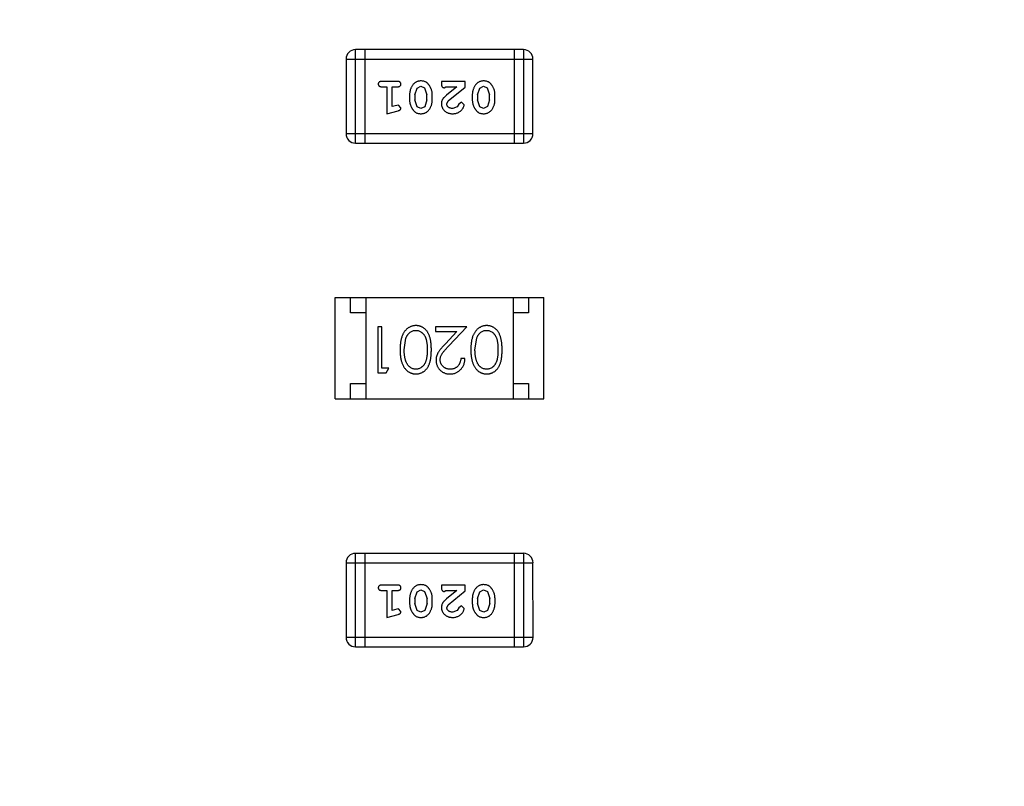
# Model space of a CAD drawing. Header units: millimetres. Extents: x -49 to 165, y -182 to -55.
# Tile 65 of 93: x 125.13 to 128.34, y -129.26 to -126.76. Entities that reach past the tile are written whole.
import ezdxf

# ---------------------------------------------------------------- set-up
doc = ezdxf.new("R2010")
doc.units = ezdxf.units.MM
doc.header["$LTSCALE"] = 1.21
doc.header["$MEASUREMENT"] = 0
doc.header["$PDMODE"] = 3
doc.header["$PDSIZE"] = 0.3125
doc.layers.get('0').update_dxf_attribs({"linetype": 'CONTINUOUS'})
doc.layers.get('DEFPOINTS').update_dxf_attribs({"linetype": 'CONTINUOUS'})
doc.layers.add('Dim', color=3, linetype='CONTINUOUS', lineweight=25)
doc.styles.get("Standard").update_dxf_attribs({"font": 'txt', "width": 0.8})
doc.dimstyles.get("Standard").update_dxf_attribs({"dimtxt": 0.15625, "dimasz": 0.1875, "dimexe": 0.125, "dimexo": 0.0625, "dimgap": 0.09, "dimtad": 0, "dimtih": 1, "dimtoh": 1, "dimzin": 4, "dimdsep": 46, "dimtxsty": 'Standard', "dimblk": '_FILLED', "dimblk1": '_FILLED', "dimblk2": '_FILLED', "dimcen": 0.09, "dimazin": 1, "dimtp": 0.01, "dimtm": 0.01, "dimtfac": 1, "dimtofl": 0, "dimtmove": 0, "dimatfit": 3, "dimldrblk": '_FILLED', "dimfxl": 1, "dimtolj": 1, "dimtzin": 4, "dimarcsym": 0})

# ---------------------------------------------------------------- blocks, each defined once
blk = doc.blocks.new('_FILLED')
at = {"color": 0, "linetype": 'ByBlock'}
blk.add_solid([(0, 0), (-1, 0.1667), (-1, -0.1667)], dxfattribs=at)
blk = doc.blocks.new('*D80')
at = {"layer": 'DEFPOINTS', "color": 0}
for p in [(95.7094, -126.5744), (123.0081, -126.5744), (150.6978, -126.5744), (95.977, -134.8087), (104.0987, -139.2733)]:
    blk.add_point(p, dxfattribs=at)
at = {"layer": 'Dim', "color": 0, "lineweight": -2}
for p, q in [((95.6469, -126.5744), (94.6256, -126.5744)), ((104.0468, -139.3081), (99.4459, -142.398))]:
    blk.add_line(p, q, dxfattribs=at)
for start, end in [(183.04181, 193.91939), (199.96454, 210.84213)]:
    blk.add_arc((123.0081, -126.5744), 28.2575, start, end, dxfattribs=at)
at = {"layer": 'Dim', "color": 0, "lineweight": -2, "xscale": 1.5, "yscale": 1.5, "zscale": 1.5}
for p, rotation in [((94.7506, -126.5744), 91.52090279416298), ((99.5496, -142.3283), 302.3630280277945)]:
    blk.add_blockref('_FILLED', p, dxfattribs=dict(at, rotation=rotation))
at = {"layer": 'Dim', "color": 0, "insert": (95.977, -134.8087), "char_height": 1.5, "attachment_point": 5, "rotation": 286.942}
blk.add_mtext('\\A1;34%%d', dxfattribs=at)

msp = doc.modelspace()

# ---------------------------------------------------------------- linework, layer by layer
at = {"color": 6, "linetype": 'Continuous'}
for p, q in [((126.7697, -126.8543), (126.2211, -126.8543)), ((126.2211, -127.1591), (126.2211, -126.8543)), ((126.2516, -126.8543), (126.2516, -127.1591)), ((126.7393, -126.8543), (126.7393, -127.1591)), ((126.7697, -126.8543), (126.7698, -127.1591)), ((126.1906, -126.8848), (126.8002, -126.8848)), ((126.1906, -126.8848), (126.1906, -127.1287)), ((126.8002, -127.1286), (126.8002, -126.8848)), ((126.3586, -126.958), (126.3066, -126.958)), ((126.4224, -126.9795), (126.4347, -126.9737)), ((126.4347, -126.9737), (126.4469, -126.979)), ((126.5788, -126.9579), (126.5017, -126.958)), ((126.5017, -126.958), (126.5017, -126.9658)), ((126.5788, -126.9768), (126.5788, -126.9579)), ((126.627, -126.9795), (126.6392, -126.9737)), ((126.6392, -126.9737), (126.6514, -126.979)), ((126.3066, -126.9753), (126.3239, -126.9753)), ((126.3239, -126.9753), (126.324, -127.0634)), ((126.3413, -126.9753), (126.3586, -126.9753)), ((126.3413, -127.0402), (126.3413, -126.9753)), ((126.3979, -127.001), (126.3979, -127.0187)), ((126.4152, -127.0013), (126.4224, -126.9795)), ((126.4152, -127.0013), (126.4152, -127.0185)), ((126.4469, -126.979), (126.4545, -127.0013)), ((126.4545, -127.0185), (126.4545, -127.0013)), ((126.4718, -127.0187), (126.4718, -127.001)), ((126.5104, -126.9784), (126.5159, -126.9753)), ((126.5159, -126.9753), (126.5521, -126.9753)), ((126.5521, -126.9753), (126.5185, -127.0023)), ((126.5238, -127.0218), (126.5788, -126.9768)), ((126.6024, -127.001), (126.6024, -127.0187)), ((126.6197, -127.0013), (126.627, -126.9795)), ((126.6197, -127.0013), (126.6197, -127.0185)), ((126.6514, -126.979), (126.659, -127.0013)), ((126.659, -127.0185), (126.659, -127.0013)), ((126.6763, -127.0187), (126.6763, -127.001)), ((126.3563, -127.0361), (126.3413, -127.0402)), ((126.3617, -127.035), (126.3563, -127.0361)), ((126.3696, -127.0443), (126.3617, -127.035)), ((126.4228, -127.0408), (126.4152, -127.0185)), ((126.4545, -127.0185), (126.4473, -127.0403)), ((126.519, -127.0315), (126.5238, -127.0218)), ((126.5584, -127.0322), (126.5534, -127.0407)), ((126.5668, -127.0256), (126.5584, -127.0322)), ((126.5757, -127.034), (126.5668, -127.0256)), ((126.6273, -127.0408), (126.6197, -127.0185)), ((126.659, -127.0185), (126.6518, -127.0402)), ((126.324, -127.0634), (126.3605, -127.0535)), ((126.4349, -127.0461), (126.4228, -127.0408)), ((126.4473, -127.0403), (126.4349, -127.0461)), ((126.5534, -127.0407), (126.5385, -127.046)), ((126.6394, -127.046), (126.6273, -127.0408)), ((126.6518, -127.0402), (126.6394, -127.046)), ((126.8002, -127.1286), (126.1906, -127.1287)), ((126.2211, -127.1591), (126.7698, -127.1591)), ((126.1556, -127.6632), (126.8356, -127.6631)), ((126.1556, -127.9932), (126.1556, -127.6632)), ((126.2056, -127.7132), (126.2056, -127.6632)), ((126.2556, -127.6632), (126.2556, -127.9932)), ((126.7356, -127.6631), (126.7356, -127.9931)), ((126.7856, -127.6631), (126.7856, -127.7131)), ((126.8356, -127.9931), (126.8356, -127.6631)), ((126.2556, -127.7132), (126.2056, -127.7132)), ((126.7856, -127.7131), (126.7356, -127.7131)), ((126.3073, -127.7584), (126.2938, -127.7584)), ((126.2938, -127.7584), (126.2938, -127.9084)), ((126.3073, -127.8931), (126.3073, -127.7584)), ((126.5842, -127.7584), (126.4823, -127.7584)), ((126.4823, -127.7584), (126.4823, -127.7738)), ((126.4823, -127.7738), (126.5521, -127.7738)), ((126.5521, -127.7738), (126.5145, -127.8139)), ((126.526, -127.8205), (126.5842, -127.7584)), ((126.3803, -127.8334), (126.386, -127.7957)), ((126.6111, -127.8334), (126.6168, -127.7957)), ((126.5784, -127.8623), (126.565, -127.8623)), ((126.3303, -127.8931), (126.3073, -127.8931)), ((126.3215, -127.9084), (126.3303, -127.8931)), ((126.2938, -127.9084), (126.3215, -127.9084)), ((126.2056, -127.9432), (126.2556, -127.9432)), ((126.2056, -127.9932), (126.2056, -127.9432)), ((126.7356, -127.9431), (126.7856, -127.9431)), ((126.7856, -127.9431), (126.7856, -127.9931)), ((126.1556, -127.9932), (126.8356, -127.9931)), ((126.7699, -128.4976), (126.2212, -128.4976)), ((126.2212, -128.8024), (126.2212, -128.4976)), ((126.2517, -128.4976), (126.2517, -128.8024)), ((126.7394, -128.4976), (126.7394, -128.8024)), ((126.7699, -128.4976), (126.7699, -128.8024)), ((126.1907, -128.5281), (126.8003, -128.528)), ((126.1907, -128.5281), (126.1908, -128.7719)), ((126.8004, -128.7719), (126.8003, -128.528)), ((126.3587, -128.6012), (126.3068, -128.6012)), ((126.5789, -128.6012), (126.5018, -128.6012)), ((126.5018, -128.6012), (126.5018, -128.6091)), ((126.5789, -128.6201), (126.5789, -128.6012)), ((126.3068, -128.6185), (126.3241, -128.6185)), ((126.3241, -128.6185), (126.3241, -128.7066)), ((126.3414, -128.6185), (126.3587, -128.6185)), ((126.3414, -128.6835), (126.3414, -128.6185)), ((126.398, -128.6443), (126.398, -128.662)), ((126.4153, -128.6445), (126.4226, -128.6228)), ((126.4153, -128.6445), (126.4153, -128.6617)), ((126.4226, -128.6228), (126.4349, -128.617)), ((126.4349, -128.617), (126.447, -128.6222)), ((126.447, -128.6222), (126.4547, -128.6445)), ((126.4547, -128.6617), (126.4547, -128.6445)), ((126.472, -128.662), (126.472, -128.6443)), ((126.5105, -128.6217), (126.516, -128.6185)), ((126.516, -128.6185), (126.5522, -128.6185)), ((126.5522, -128.6185), (126.5186, -128.6456)), ((126.5239, -128.6651), (126.5789, -128.6201)), ((126.6025, -128.6442), (126.6025, -128.662)), ((126.6198, -128.6445), (126.6271, -128.6227)), ((126.6198, -128.6445), (126.6198, -128.6617)), ((126.6271, -128.6227), (126.6394, -128.6169)), ((126.6394, -128.6169), (126.6515, -128.6222)), ((126.6515, -128.6222), (126.6592, -128.6445)), ((126.6592, -128.6617), (126.6592, -128.6445)), ((126.6765, -128.662), (126.6765, -128.6442)), ((126.4229, -128.684), (126.4153, -128.6617)), ((126.4547, -128.6617), (126.4474, -128.6835)), ((126.5192, -128.6748), (126.5239, -128.6651)), ((126.5585, -128.6754), (126.5535, -128.6839)), ((126.567, -128.6689), (126.5585, -128.6754)), ((126.5758, -128.6773), (126.567, -128.6689)), ((126.6274, -128.684), (126.6198, -128.6617)), ((126.6592, -128.6617), (126.6519, -128.6835)), ((126.3241, -128.7066), (126.3607, -128.6967)), ((126.3564, -128.6793), (126.3414, -128.6835)), ((126.3618, -128.6783), (126.3564, -128.6793)), ((126.3697, -128.6876), (126.3618, -128.6783)), ((126.435, -128.6893), (126.4229, -128.684)), ((126.4474, -128.6835), (126.435, -128.6893)), ((126.5535, -128.6839), (126.5386, -128.6893)), ((126.6395, -128.6893), (126.6274, -128.684)), ((126.6519, -128.6835), (126.6395, -128.6893)), ((126.8004, -128.7719), (126.1908, -128.7719)), ((126.2212, -128.8024), (126.7699, -128.8024))]:
    msp.add_line(p, q, dxfattribs=at)
at = {"color": 7, "linetype": 'Continuous'}
msp.add_arc((123.0081, -126.5744), 24.48, 100.97933, 79.01595, dxfattribs=at)
at = {"color": 6, "linetype": 'Continuous'}
for centre, start, end in [((126.2211, -126.8848), 90.0045, 180.0045), ((126.7697, -126.8848), 0.0045, 90.0045), ((126.2211, -127.1287), 180.0045, 270.0045), ((126.7698, -127.1286), 270.0045, 0.0045), ((126.2212, -128.5281), 90.0045, 180.0045), ((126.7699, -128.528), 0.0045, 90.0045), ((126.2212, -128.7719), 180.0045, 270.0045), ((126.7699, -128.7719), 270.0045, 0.0045)]:
    msp.add_arc(centre, 0.0305, start, end, dxfattribs=at)
for points, knots in [([(126.3066, -126.958), (126.3057, -126.958), (126.3041, -126.958), (126.3017, -126.9585), (126.2998, -126.9592), (126.2982, -126.9603), (126.2971, -126.9616), (126.2962, -126.9631), (126.2957, -126.9648), (126.2957, -126.966), (126.2956, -126.9666)], [0, 0, 0, 0, 0.169012, 0.317488, 0.445429, 0.560977, 0.67065, 0.776666, 0.88492, 1, 1, 1, 1]), ([(126.2956, -126.9666), (126.2957, -126.9672), (126.2957, -126.9684), (126.2962, -126.9701), (126.2971, -126.9716), (126.2982, -126.9729), (126.2998, -126.974), (126.3017, -126.9747), (126.3041, -126.9752), (126.3057, -126.9752), (126.3066, -126.9753)], [0, 0, 0, 0, 0.11517, 0.223509, 0.328254, 0.438012, 0.553651, 0.682263, 0.830856, 1, 1, 1, 1]), ([(126.3696, -126.9666), (126.3695, -126.966), (126.3695, -126.9648), (126.369, -126.9631), (126.3681, -126.9616), (126.367, -126.9603), (126.3654, -126.9592), (126.3635, -126.9585), (126.3611, -126.958), (126.3595, -126.958), (126.3586, -126.958)], [0, 0, 0, 0, 0.115051, 0.223278, 0.329269, 0.437893, 0.554681, 0.682591, 0.83103, 1, 1, 1, 1]), ([(126.3586, -126.9753), (126.3595, -126.9752), (126.3611, -126.9752), (126.3635, -126.9747), (126.3654, -126.974), (126.367, -126.9729), (126.3681, -126.9716), (126.369, -126.9701), (126.3695, -126.9684), (126.3695, -126.9672), (126.3696, -126.9666)], [0, 0, 0, 0, 0.169102, 0.317658, 0.446239, 0.563118, 0.671828, 0.776546, 0.884858, 1, 1, 1, 1]), ([(126.4348, -126.9564), (126.4333, -126.9564), (126.4305, -126.9565), (126.4264, -126.9572), (126.4226, -126.9583), (126.419, -126.9599), (126.4157, -126.9619), (126.4126, -126.9645), (126.4098, -126.9674), (126.4074, -126.9708), (126.4052, -126.9744), (126.4032, -126.9781), (126.4016, -126.9818), (126.4002, -126.9855), (126.3992, -126.9894), (126.3984, -126.9932), (126.398, -126.9971), (126.3979, -126.9997), (126.3979, -127.001)], [0, 0, 0, 0, 0.067217, 0.131051, 0.19272, 0.252824, 0.312745, 0.373449, 0.436041, 0.501494, 0.567761, 0.632087, 0.695096, 0.757109, 0.817993, 0.878657, 0.939311, 1, 1, 1, 1]), ([(126.4718, -127.001), (126.4718, -126.9999), (126.4718, -126.9978), (126.4715, -126.9946), (126.471, -126.9915), (126.4703, -126.9884), (126.4694, -126.9853), (126.4683, -126.9824), (126.467, -126.9794), (126.4655, -126.9765), (126.464, -126.9738), (126.4623, -126.9712), (126.4607, -126.9689), (126.459, -126.9668), (126.4573, -126.965), (126.4557, -126.9633), (126.4539, -126.9619), (126.4515, -126.9603), (126.4484, -126.9587), (126.4442, -126.9574), (126.4396, -126.9565), (126.4364, -126.9564), (126.4348, -126.9564)], [0, 0, 0, 0, 0.049886, 0.09882, 0.148132, 0.19689, 0.246038, 0.295176, 0.345305, 0.395692, 0.445312, 0.491875, 0.535813, 0.577009, 0.616081, 0.652689, 0.687585, 0.720206, 0.785062, 0.85223, 0.923759, 1, 1, 1, 1]), ([(126.5017, -126.9658), (126.5017, -126.9669), (126.5018, -126.9689), (126.5022, -126.9716), (126.5029, -126.9738), (126.504, -126.9756), (126.5053, -126.9768), (126.5068, -126.9778), (126.5085, -126.9783), (126.5097, -126.9784), (126.5104, -126.9784)], [0, 0, 0, 0, 0.1844, 0.34094, 0.473574, 0.586824, 0.690029, 0.789175, 0.890445, 1, 1, 1, 1]), ([(126.6393, -126.9564), (126.6378, -126.9564), (126.635, -126.9565), (126.6309, -126.9572), (126.6271, -126.9583), (126.6235, -126.9599), (126.6202, -126.9619), (126.6172, -126.9645), (126.6144, -126.9674), (126.6119, -126.9708), (126.6097, -126.9744), (126.6077, -126.9781), (126.6061, -126.9818), (126.6047, -126.9855), (126.6037, -126.9893), (126.6029, -126.9932), (126.6025, -126.9971), (126.6024, -126.9997), (126.6024, -127.001)], [0, 0, 0, 0, 0.067217, 0.131051, 0.19272, 0.252824, 0.312745, 0.373449, 0.436041, 0.501494, 0.567761, 0.632087, 0.695096, 0.757109, 0.817993, 0.878657, 0.939311, 1, 1, 1, 1]), ([(126.6763, -127.001), (126.6763, -126.9999), (126.6763, -126.9978), (126.676, -126.9946), (126.6755, -126.9915), (126.6748, -126.9884), (126.6739, -126.9853), (126.6728, -126.9823), (126.6715, -126.9794), (126.67, -126.9765), (126.6685, -126.9738), (126.6669, -126.9712), (126.6652, -126.9689), (126.6636, -126.9668), (126.6619, -126.9649), (126.6602, -126.9633), (126.6584, -126.9618), (126.6561, -126.9603), (126.6529, -126.9586), (126.6487, -126.9573), (126.6441, -126.9565), (126.6409, -126.9564), (126.6393, -126.9564)], [0, 0, 0, 0, 0.049886, 0.09882, 0.148132, 0.19689, 0.246038, 0.295176, 0.345305, 0.395692, 0.445312, 0.491875, 0.535813, 0.577009, 0.616081, 0.652689, 0.687585, 0.720206, 0.785062, 0.85223, 0.923759, 1, 1, 1, 1]), ([(126.5185, -127.0023), (126.5176, -127.0031), (126.5159, -127.0046), (126.5135, -127.0068), (126.5114, -127.0089), (126.5096, -127.0109), (126.5079, -127.0127), (126.5066, -127.0145), (126.5055, -127.0161), (126.5044, -127.0182), (126.5033, -127.0208), (126.5024, -127.0239), (126.5018, -127.0272), (126.5017, -127.0295), (126.5017, -127.0306)], [0, 0, 0, 0, 0.103002, 0.197728, 0.285279, 0.365235, 0.437224, 0.502446, 0.560545, 0.611446, 0.707576, 0.80349, 0.900532, 1, 1, 1, 1]), ([(126.3979, -127.0187), (126.3979, -127.0198), (126.3979, -127.022), (126.3982, -127.0252), (126.3988, -127.0283), (126.3994, -127.0314), (126.4004, -127.0344), (126.4015, -127.0375), (126.4028, -127.0404), (126.4043, -127.0433), (126.4059, -127.046), (126.4075, -127.0486), (126.4092, -127.0509), (126.4108, -127.053), (126.4125, -127.0549), (126.4143, -127.0565), (126.416, -127.0579), (126.4184, -127.0595), (126.4215, -127.0611), (126.4257, -127.0624), (126.4302, -127.0632), (126.4334, -127.0633), (126.435, -127.0634)], [0, 0, 0, 0, 0.049855, 0.099516, 0.148482, 0.19758, 0.246804, 0.296268, 0.346517, 0.397047, 0.446826, 0.49336, 0.537801, 0.579207, 0.617974, 0.654833, 0.689171, 0.722088, 0.786392, 0.853518, 0.924186, 1, 1, 1, 1]), ([(126.435, -127.0634), (126.4365, -127.0633), (126.4393, -127.0632), (126.4434, -127.0625), (126.4472, -127.0614), (126.4508, -127.0598), (126.4541, -127.0578), (126.4571, -127.0553), (126.4599, -127.0523), (126.4624, -127.0489), (126.4646, -127.0453), (126.4665, -127.0416), (126.4682, -127.0379), (126.4695, -127.0341), (126.4706, -127.0304), (126.4713, -127.0265), (126.4717, -127.0226), (126.4718, -127.02), (126.4718, -127.0187)], [0, 0, 0, 0, 0.06692, 0.130834, 0.19258, 0.252759, 0.312631, 0.373411, 0.436359, 0.501894, 0.568244, 0.632472, 0.69556, 0.757163, 0.818592, 0.878885, 0.939235, 1, 1, 1, 1]), ([(126.5017, -127.0306), (126.5018, -127.0317), (126.5018, -127.0339), (126.5023, -127.0371), (126.5031, -127.0402), (126.5042, -127.0432), (126.5057, -127.0461), (126.5075, -127.0488), (126.5096, -127.0514), (126.512, -127.0538), (126.5146, -127.056), (126.5175, -127.058), (126.5205, -127.0597), (126.5237, -127.061), (126.5272, -127.0621), (126.5307, -127.0628), (126.5345, -127.0633), (126.5371, -127.0633), (126.5384, -127.0634)], [0, 0, 0, 0, 0.060981, 0.120256, 0.178148, 0.236115, 0.293993, 0.352864, 0.413358, 0.476056, 0.539296, 0.602396, 0.665116, 0.728325, 0.792919, 0.859317, 0.928302, 1, 1, 1, 1]), ([(126.5385, -127.046), (126.5371, -127.046), (126.5344, -127.0459), (126.5306, -127.0451), (126.5272, -127.0437), (126.5243, -127.0418), (126.522, -127.0395), (126.5203, -127.037), (126.5192, -127.0343), (126.5191, -127.0325), (126.519, -127.0315)], [0, 0, 0, 0, 0.156344, 0.299348, 0.4327, 0.561, 0.682299, 0.791883, 0.89611, 1, 1, 1, 1]), ([(126.5384, -127.0634), (126.5401, -127.0633), (126.5434, -127.0632), (126.5484, -127.0623), (126.5531, -127.0609), (126.5576, -127.0589), (126.5618, -127.0565), (126.5654, -127.0536), (126.5686, -127.0504), (126.5711, -127.0468), (126.573, -127.0432), (126.5745, -127.0399), (126.5754, -127.0369), (126.5756, -127.0349), (126.5757, -127.034)], [0, 0, 0, 0, 0.098286, 0.193983, 0.289056, 0.384352, 0.477435, 0.566197, 0.652355, 0.737986, 0.818188, 0.887401, 0.94802, 1, 1, 1, 1]), ([(126.6024, -127.0187), (126.6024, -127.0198), (126.6025, -127.0219), (126.6028, -127.0251), (126.6033, -127.0283), (126.604, -127.0314), (126.6049, -127.0344), (126.606, -127.0374), (126.6073, -127.0404), (126.6088, -127.0433), (126.6104, -127.046), (126.612, -127.0486), (126.6137, -127.0509), (126.6153, -127.053), (126.6171, -127.0549), (126.6188, -127.0565), (126.6205, -127.0579), (126.6229, -127.0595), (126.626, -127.0611), (126.6302, -127.0624), (126.6348, -127.0632), (126.6379, -127.0633), (126.6395, -127.0633)], [0, 0, 0, 0, 0.049855, 0.099516, 0.148482, 0.19758, 0.246804, 0.296268, 0.346517, 0.397047, 0.446826, 0.49336, 0.537801, 0.579207, 0.617974, 0.654833, 0.689171, 0.722088, 0.786392, 0.853518, 0.924186, 1, 1, 1, 1]), ([(126.6395, -127.0633), (126.641, -127.0633), (126.6438, -127.0632), (126.6479, -127.0625), (126.6517, -127.0614), (126.6553, -127.0598), (126.6586, -127.0577), (126.6616, -127.0552), (126.6644, -127.0523), (126.6669, -127.0489), (126.6691, -127.0453), (126.671, -127.0416), (126.6727, -127.0379), (126.674, -127.0341), (126.6751, -127.0303), (126.6758, -127.0265), (126.6763, -127.0226), (126.6763, -127.02), (126.6763, -127.0187)], [0, 0, 0, 0, 0.06692, 0.130834, 0.19258, 0.252759, 0.312631, 0.373411, 0.436359, 0.501894, 0.568244, 0.632472, 0.69556, 0.757163, 0.818592, 0.878885, 0.939235, 1, 1, 1, 1]), ([(126.3605, -127.0535), (126.3614, -127.0532), (126.3629, -127.0528), (126.365, -127.0519), (126.3667, -127.051), (126.3678, -127.05), (126.3686, -127.0488), (126.3692, -127.0475), (126.3695, -127.0459), (126.3696, -127.0449), (126.3696, -127.0443)], [0, 0, 0, 0, 0.187321, 0.344927, 0.475328, 0.579604, 0.674244, 0.773631, 0.882025, 1, 1, 1, 1]), ([(126.4186, -127.7546), (126.4175, -127.7546), (126.4151, -127.7546), (126.4116, -127.7551), (126.4081, -127.7557), (126.4048, -127.7567), (126.4015, -127.7579), (126.3983, -127.7593), (126.3952, -127.7611), (126.3922, -127.7631), (126.3893, -127.7653), (126.3866, -127.7679), (126.384, -127.7706), (126.3816, -127.7737), (126.3793, -127.777), (126.3773, -127.7805), (126.3753, -127.7843), (126.3736, -127.7884), (126.372, -127.7928), (126.3706, -127.7976), (126.3695, -127.8026), (126.3685, -127.8081), (126.3678, -127.8139), (126.3672, -127.8201), (126.367, -127.8266), (126.3669, -127.8311), (126.3669, -127.8334)], [0, 0, 0, 0, 0.033824, 0.067298, 0.10028, 0.133019, 0.165736, 0.198792, 0.232372, 0.266409, 0.301016, 0.336196, 0.371972, 0.408574, 0.446394, 0.485225, 0.525372, 0.567224, 0.611081, 0.65775, 0.70702, 0.759235, 0.814484, 0.873227, 0.934937, 1, 1, 1, 1]), ([(126.386, -127.7957), (126.3864, -127.7947), (126.3872, -127.7926), (126.3885, -127.7897), (126.39, -127.787), (126.3916, -127.7845), (126.3933, -127.7821), (126.3952, -127.78), (126.3972, -127.7781), (126.4, -127.7758), (126.4037, -127.7735), (126.4084, -127.7715), (126.4132, -127.7702), (126.4165, -127.77), (126.4182, -127.77)], [0, 0, 0, 0, 0.075949, 0.148549, 0.218996, 0.286119, 0.351826, 0.416074, 0.478265, 0.540325, 0.660405, 0.774606, 0.887187, 1, 1, 1, 1]), ([(126.4182, -127.77), (126.4198, -127.7701), (126.4232, -127.7702), (126.428, -127.7715), (126.4328, -127.7736), (126.4365, -127.776), (126.4394, -127.7783), (126.4414, -127.7802), (126.4433, -127.7823), (126.4451, -127.7847), (126.4467, -127.7872), (126.4482, -127.7899), (126.4496, -127.7928), (126.4508, -127.7959), (126.4519, -127.7993), (126.4528, -127.8031), (126.4536, -127.8072), (126.4543, -127.8117), (126.4547, -127.8166), (126.4551, -127.8219), (126.4553, -127.8275), (126.4553, -127.8314), (126.4553, -127.8334)], [0, 0, 0, 0, 0.060034, 0.120278, 0.182348, 0.247919, 0.281641, 0.315701, 0.350322, 0.385703, 0.421819, 0.459196, 0.497866, 0.538301, 0.58121, 0.628183, 0.679403, 0.734699, 0.794074, 0.858416, 0.927049, 1, 1, 1, 1]), ([(126.4688, -127.8334), (126.4688, -127.831), (126.4688, -127.8263), (126.4685, -127.8196), (126.468, -127.8132), (126.4672, -127.8073), (126.4663, -127.8017), (126.4653, -127.7966), (126.464, -127.7919), (126.4624, -127.7875), (126.4607, -127.7835), (126.4589, -127.7798), (126.4569, -127.7764), (126.4547, -127.7732), (126.4524, -127.7702), (126.4499, -127.7675), (126.4473, -127.765), (126.4445, -127.7628), (126.4415, -127.7609), (126.4385, -127.7592), (126.4354, -127.7578), (126.4322, -127.7566), (126.429, -127.7557), (126.4256, -127.7551), (126.4222, -127.7546), (126.4198, -127.7546), (126.4186, -127.7546)], [0, 0, 0, 0, 0.068113, 0.132564, 0.193427, 0.250218, 0.303569, 0.353576, 0.400235, 0.443586, 0.484619, 0.524292, 0.56238, 0.599049, 0.63494, 0.669782, 0.704009, 0.737842, 0.771098, 0.803896, 0.836415, 0.868639, 0.900715, 0.933378, 0.966213, 1, 1, 1, 1]), ([(126.6494, -127.7546), (126.6482, -127.7546), (126.6458, -127.7546), (126.6423, -127.7551), (126.6389, -127.7557), (126.6355, -127.7567), (126.6323, -127.7579), (126.6291, -127.7593), (126.626, -127.7611), (126.623, -127.763), (126.6201, -127.7653), (126.6174, -127.7678), (126.6148, -127.7706), (126.6124, -127.7737), (126.6101, -127.777), (126.608, -127.7805), (126.6061, -127.7843), (126.6043, -127.7884), (126.6027, -127.7928), (126.6014, -127.7975), (126.6002, -127.8026), (126.5993, -127.8081), (126.5986, -127.8139), (126.598, -127.8201), (126.5977, -127.8266), (126.5977, -127.8311), (126.5976, -127.8334)], [0, 0, 0, 0, 0.033824, 0.067298, 0.10028, 0.133019, 0.165736, 0.198792, 0.232372, 0.266409, 0.301016, 0.336196, 0.371972, 0.408574, 0.446394, 0.485225, 0.525372, 0.567224, 0.611081, 0.65775, 0.70702, 0.759235, 0.814484, 0.873227, 0.934937, 1, 1, 1, 1]), ([(126.6168, -127.7957), (126.6172, -127.7947), (126.6179, -127.7926), (126.6193, -127.7897), (126.6207, -127.787), (126.6223, -127.7844), (126.6241, -127.7821), (126.6259, -127.78), (126.6279, -127.7781), (126.6307, -127.7758), (126.6344, -127.7735), (126.6391, -127.7715), (126.644, -127.7702), (126.6473, -127.77), (126.649, -127.77)], [0, 0, 0, 0, 0.075949, 0.148549, 0.218996, 0.286119, 0.351826, 0.416074, 0.478265, 0.540325, 0.660405, 0.774606, 0.887187, 1, 1, 1, 1]), ([(126.649, -127.77), (126.6506, -127.77), (126.6539, -127.7702), (126.6588, -127.7715), (126.6635, -127.7736), (126.6673, -127.776), (126.6701, -127.7783), (126.6722, -127.7802), (126.6741, -127.7823), (126.6759, -127.7846), (126.6775, -127.7871), (126.679, -127.7899), (126.6803, -127.7928), (126.6816, -127.7959), (126.6827, -127.7993), (126.6836, -127.8031), (126.6843, -127.8072), (126.685, -127.8117), (126.6855, -127.8166), (126.6858, -127.8219), (126.6861, -127.8275), (126.6861, -127.8314), (126.6861, -127.8334)], [0, 0, 0, 0, 0.060034, 0.120278, 0.182348, 0.247919, 0.281641, 0.315701, 0.350322, 0.385703, 0.421819, 0.459196, 0.497866, 0.538301, 0.58121, 0.628183, 0.679403, 0.734699, 0.794074, 0.858416, 0.927049, 1, 1, 1, 1]), ([(126.6996, -127.8334), (126.6996, -127.831), (126.6995, -127.8263), (126.6992, -127.8196), (126.6987, -127.8132), (126.698, -127.8073), (126.6971, -127.8017), (126.6961, -127.7966), (126.6947, -127.7919), (126.6932, -127.7875), (126.6915, -127.7835), (126.6897, -127.7798), (126.6876, -127.7763), (126.6855, -127.7731), (126.6832, -127.7702), (126.6807, -127.7674), (126.678, -127.765), (126.6752, -127.7628), (126.6723, -127.7609), (126.6693, -127.7592), (126.6662, -127.7577), (126.663, -127.7566), (126.6597, -127.7557), (126.6564, -127.755), (126.6529, -127.7546), (126.6506, -127.7546), (126.6494, -127.7546)], [0, 0, 0, 0, 0.068113, 0.132564, 0.193427, 0.250218, 0.303569, 0.353576, 0.400235, 0.443586, 0.484619, 0.524292, 0.56238, 0.599049, 0.63494, 0.669782, 0.704009, 0.737842, 0.771098, 0.803896, 0.836415, 0.868639, 0.900715, 0.933378, 0.966213, 1, 1, 1, 1]), ([(126.3669, -127.8334), (126.3669, -127.8357), (126.367, -127.8402), (126.3672, -127.8467), (126.3678, -127.8529), (126.3685, -127.8588), (126.3695, -127.8643), (126.3706, -127.8694), (126.3721, -127.8741), (126.3737, -127.8786), (126.3755, -127.8826), (126.3774, -127.8865), (126.3795, -127.89), (126.3817, -127.8933), (126.3842, -127.8964), (126.3867, -127.8991), (126.3895, -127.9017), (126.3923, -127.9039), (126.3953, -127.9059), (126.3984, -127.9076), (126.4016, -127.9091), (126.4048, -127.9102), (126.4082, -127.9112), (126.4116, -127.9118), (126.4151, -127.9122), (126.4175, -127.9123), (126.4187, -127.9123)], [0, 0, 0, 0, 0.065278, 0.127205, 0.186168, 0.241675, 0.294115, 0.343609, 0.390387, 0.434463, 0.476646, 0.517002, 0.555936, 0.593716, 0.630057, 0.665601, 0.700745, 0.734917, 0.768681, 0.802087, 0.834849, 0.867433, 0.900138, 0.932806, 0.966212, 1, 1, 1, 1]), ([(126.4182, -127.8969), (126.4166, -127.8968), (126.4133, -127.8966), (126.4084, -127.8954), (126.4038, -127.8933), (126.4, -127.8909), (126.3972, -127.8886), (126.3951, -127.8866), (126.3931, -127.8844), (126.3913, -127.8819), (126.3897, -127.8792), (126.3881, -127.8763), (126.3867, -127.8731), (126.3853, -127.8697), (126.3842, -127.866), (126.3831, -127.8621), (126.3823, -127.8579), (126.3816, -127.8535), (126.381, -127.8488), (126.3806, -127.8439), (126.3804, -127.8388), (126.3804, -127.8352), (126.3803, -127.8334)], [0, 0, 0, 0, 0.059689, 0.119507, 0.181075, 0.246162, 0.279894, 0.314468, 0.350403, 0.387474, 0.426147, 0.466624, 0.508745, 0.553328, 0.600058, 0.649177, 0.700552, 0.754894, 0.811825, 0.871514, 0.934319, 1, 1, 1, 1]), ([(126.4553, -127.8334), (126.4553, -127.8354), (126.4553, -127.8394), (126.4551, -127.845), (126.4547, -127.8503), (126.4542, -127.8552), (126.4536, -127.8597), (126.4528, -127.8639), (126.4519, -127.8676), (126.4508, -127.871), (126.4495, -127.8741), (126.4482, -127.8771), (126.4467, -127.8798), (126.4451, -127.8823), (126.4433, -127.8846), (126.4414, -127.8867), (126.4394, -127.8887), (126.4365, -127.8909), (126.4328, -127.8933), (126.4281, -127.8954), (126.4232, -127.8966), (126.4199, -127.8968), (126.4182, -127.8969)], [0, 0, 0, 0, 0.073302, 0.142286, 0.206253, 0.266017, 0.321612, 0.372532, 0.419497, 0.462398, 0.502825, 0.541489, 0.579034, 0.615143, 0.650298, 0.684912, 0.718701, 0.752189, 0.817245, 0.879117, 0.939613, 1, 1, 1, 1]), ([(126.4187, -127.9123), (126.4198, -127.9123), (126.4222, -127.9122), (126.4256, -127.9118), (126.429, -127.9112), (126.4323, -127.9102), (126.4355, -127.9091), (126.4386, -127.9076), (126.4416, -127.9059), (126.4446, -127.9039), (126.4474, -127.9017), (126.4501, -127.8993), (126.4525, -127.8965), (126.4549, -127.8936), (126.457, -127.8904), (126.4591, -127.8869), (126.4609, -127.8832), (126.4625, -127.8793), (126.464, -127.875), (126.4653, -127.8703), (126.4664, -127.8651), (126.4673, -127.8596), (126.468, -127.8536), (126.4685, -127.8472), (126.4688, -127.8404), (126.4688, -127.8358), (126.4688, -127.8334)], [0, 0, 0, 0, 0.033742, 0.066533, 0.099153, 0.13154, 0.164087, 0.196563, 0.229707, 0.263315, 0.297504, 0.331686, 0.366482, 0.4021, 0.438958, 0.476748, 0.515985, 0.556589, 0.599519, 0.645765, 0.695487, 0.748721, 0.805687, 0.866754, 0.931405, 1, 1, 1, 1]), ([(126.5145, -127.8139), (126.5131, -127.8154), (126.5103, -127.8184), (126.5064, -127.8227), (126.5028, -127.8269), (126.4996, -127.8307), (126.4968, -127.8344), (126.4943, -127.8377), (126.4922, -127.8409), (126.4899, -127.8447), (126.4876, -127.8495), (126.4856, -127.8554), (126.4844, -127.8615), (126.4843, -127.8656), (126.4842, -127.8677)], [0, 0, 0, 0, 0.09953, 0.192079, 0.277712, 0.357454, 0.429648, 0.495771, 0.555538, 0.608657, 0.707578, 0.804328, 0.901298, 1, 1, 1, 1]), ([(126.4977, -127.8665), (126.4977, -127.8649), (126.4978, -127.8616), (126.4989, -127.8568), (126.5006, -127.8522), (126.5026, -127.8484), (126.5046, -127.8453), (126.5065, -127.8426), (126.5088, -127.8396), (126.5115, -127.8364), (126.5146, -127.8328), (126.518, -127.829), (126.5219, -127.8248), (126.5246, -127.822), (126.526, -127.8205)], [0, 0, 0, 0, 0.088014, 0.174976, 0.2638, 0.355443, 0.406413, 0.465519, 0.533076, 0.609353, 0.693899, 0.787171, 0.889197, 1, 1, 1, 1]), ([(126.5976, -127.8334), (126.5977, -127.8357), (126.5977, -127.8402), (126.598, -127.8467), (126.5986, -127.8529), (126.5993, -127.8588), (126.6003, -127.8642), (126.6014, -127.8694), (126.6028, -127.8741), (126.6044, -127.8785), (126.6063, -127.8826), (126.6082, -127.8865), (126.6103, -127.89), (126.6125, -127.8933), (126.6149, -127.8963), (126.6175, -127.8991), (126.6202, -127.9016), (126.6231, -127.9039), (126.6261, -127.9059), (126.6292, -127.9076), (126.6323, -127.909), (126.6356, -127.9102), (126.6389, -127.9111), (126.6424, -127.9118), (126.6459, -127.9122), (126.6482, -127.9122), (126.6494, -127.9123)], [0, 0, 0, 0, 0.065278, 0.127205, 0.186168, 0.241675, 0.294115, 0.343609, 0.390387, 0.434463, 0.476646, 0.517002, 0.555936, 0.593716, 0.630057, 0.665601, 0.700745, 0.734917, 0.768681, 0.802087, 0.834849, 0.867433, 0.900138, 0.932806, 0.966212, 1, 1, 1, 1]), ([(126.649, -127.8969), (126.6473, -127.8968), (126.6441, -127.8966), (126.6392, -127.8954), (126.6345, -127.8932), (126.6308, -127.8909), (126.6279, -127.8886), (126.6259, -127.8866), (126.6239, -127.8844), (126.6221, -127.8819), (126.6204, -127.8792), (126.6189, -127.8762), (126.6174, -127.8731), (126.6161, -127.8696), (126.615, -127.866), (126.6139, -127.8621), (126.6131, -127.8579), (126.6123, -127.8535), (126.6118, -127.8488), (126.6114, -127.8439), (126.6112, -127.8387), (126.6111, -127.8352), (126.6111, -127.8334)], [0, 0, 0, 0, 0.059689, 0.119507, 0.181075, 0.246162, 0.279894, 0.314468, 0.350403, 0.387474, 0.426147, 0.466624, 0.508745, 0.553328, 0.600058, 0.649177, 0.700552, 0.754894, 0.811825, 0.871514, 0.934319, 1, 1, 1, 1]), ([(126.6861, -127.8334), (126.6861, -127.8354), (126.6861, -127.8393), (126.6858, -127.845), (126.6855, -127.8503), (126.685, -127.8552), (126.6844, -127.8597), (126.6835, -127.8638), (126.6826, -127.8676), (126.6815, -127.871), (126.6803, -127.8741), (126.679, -127.877), (126.6775, -127.8797), (126.6758, -127.8822), (126.6741, -127.8846), (126.6722, -127.8867), (126.6702, -127.8886), (126.6673, -127.8909), (126.6636, -127.8932), (126.6589, -127.8954), (126.654, -127.8966), (126.6506, -127.8968), (126.649, -127.8969)], [0, 0, 0, 0, 0.073302, 0.142286, 0.206253, 0.266017, 0.321612, 0.372532, 0.419497, 0.462398, 0.502825, 0.541489, 0.579034, 0.615143, 0.650298, 0.684912, 0.718701, 0.752189, 0.817245, 0.879117, 0.939613, 1, 1, 1, 1]), ([(126.6494, -127.9123), (126.6506, -127.9122), (126.6529, -127.9122), (126.6564, -127.9118), (126.6598, -127.9111), (126.6631, -127.9102), (126.6663, -127.909), (126.6694, -127.9076), (126.6724, -127.9059), (126.6754, -127.9039), (126.6782, -127.9017), (126.6809, -127.8992), (126.6833, -127.8965), (126.6856, -127.8936), (126.6878, -127.8903), (126.6898, -127.8869), (126.6916, -127.8832), (126.6933, -127.8792), (126.6948, -127.8749), (126.6961, -127.8702), (126.6972, -127.8651), (126.698, -127.8596), (126.6987, -127.8536), (126.6992, -127.8472), (126.6995, -127.8404), (126.6996, -127.8358), (126.6996, -127.8334)], [0, 0, 0, 0, 0.033742, 0.066533, 0.099153, 0.13154, 0.164087, 0.196563, 0.229707, 0.263315, 0.297504, 0.331686, 0.366482, 0.4021, 0.438958, 0.476748, 0.515985, 0.556589, 0.599519, 0.645765, 0.695487, 0.748721, 0.805687, 0.866754, 0.931405, 1, 1, 1, 1]), ([(126.4842, -127.8677), (126.4842, -127.8692), (126.4843, -127.8721), (126.4849, -127.8764), (126.4859, -127.8805), (126.4872, -127.8846), (126.489, -127.8884), (126.4912, -127.8921), (126.4937, -127.8957), (126.4967, -127.899), (126.4999, -127.9022), (126.5034, -127.9048), (126.5072, -127.9071), (126.5112, -127.9091), (126.5154, -127.9105), (126.5199, -127.9115), (126.5246, -127.9122), (126.5279, -127.9122), (126.5295, -127.9123)], [0, 0, 0, 0, 0.06271, 0.123347, 0.183401, 0.242828, 0.302097, 0.36242, 0.423725, 0.487032, 0.550491, 0.612709, 0.674265, 0.73617, 0.799211, 0.863483, 0.930525, 1, 1, 1, 1]), ([(126.5302, -127.8969), (126.5291, -127.8969), (126.5269, -127.8968), (126.5236, -127.8964), (126.5205, -127.8957), (126.5176, -127.8947), (126.5147, -127.8934), (126.512, -127.8919), (126.5095, -127.89), (126.5071, -127.8879), (126.5049, -127.8857), (126.503, -127.8832), (126.5013, -127.8807), (126.5, -127.8781), (126.4989, -127.8753), (126.4982, -127.8725), (126.4977, -127.8695), (126.4977, -127.8675), (126.4977, -127.8665)], [0, 0, 0, 0, 0.068027, 0.133505, 0.19695, 0.26027, 0.322741, 0.384982, 0.448465, 0.513424, 0.578224, 0.640011, 0.700094, 0.760067, 0.819012, 0.877878, 0.938035, 1, 1, 1, 1]), ([(126.5295, -127.9123), (126.5312, -127.9122), (126.5345, -127.9122), (126.5393, -127.9115), (126.5439, -127.9104), (126.5484, -127.9088), (126.5526, -127.9068), (126.5566, -127.9044), (126.5604, -127.9016), (126.564, -127.8982), (126.5672, -127.8946), (126.5701, -127.8907), (126.5725, -127.8866), (126.5746, -127.8822), (126.5762, -127.8776), (126.5774, -127.8727), (126.5782, -127.8676), (126.5783, -127.8641), (126.5784, -127.8623)], [0, 0, 0, 0, 0.06445, 0.126725, 0.187421, 0.247417, 0.306749, 0.366595, 0.427749, 0.490235, 0.553031, 0.614805, 0.676505, 0.738096, 0.801021, 0.864897, 0.931209, 1, 1, 1, 1]), ([(126.565, -127.8623), (126.5648, -127.8636), (126.5646, -127.8662), (126.5638, -127.87), (126.5629, -127.8735), (126.5617, -127.8769), (126.5601, -127.8799), (126.5584, -127.8828), (126.5564, -127.8854), (126.5542, -127.8878), (126.5517, -127.8899), (126.5491, -127.8918), (126.5463, -127.8934), (126.5434, -127.8947), (126.5403, -127.8956), (126.5371, -127.8964), (126.5337, -127.8968), (126.5314, -127.8969), (126.5302, -127.8969)], [0, 0, 0, 0, 0.073648, 0.143686, 0.210962, 0.275557, 0.338064, 0.399311, 0.4594, 0.51934, 0.579024, 0.637809, 0.695959, 0.754122, 0.813113, 0.873453, 0.935561, 1, 1, 1, 1]), ([(126.3068, -128.6012), (126.3059, -128.6013), (126.3042, -128.6013), (126.3019, -128.6018), (126.2999, -128.6025), (126.2984, -128.6036), (126.2972, -128.6049), (126.2964, -128.6064), (126.2959, -128.6081), (126.2958, -128.6093), (126.2958, -128.6099)], [0, 0, 0, 0, 0.169012, 0.317488, 0.445429, 0.560977, 0.67065, 0.776666, 0.88492, 1, 1, 1, 1]), ([(126.2958, -128.6099), (126.2958, -128.6105), (126.2959, -128.6117), (126.2964, -128.6134), (126.2972, -128.6149), (126.2984, -128.6162), (126.2999, -128.6173), (126.3019, -128.618), (126.3042, -128.6185), (126.3059, -128.6185), (126.3068, -128.6185)], [0, 0, 0, 0, 0.11517, 0.223509, 0.328254, 0.438012, 0.553651, 0.682263, 0.830856, 1, 1, 1, 1]), ([(126.3697, -128.6099), (126.3697, -128.6093), (126.3696, -128.6081), (126.3691, -128.6064), (126.3683, -128.6049), (126.3671, -128.6035), (126.3655, -128.6025), (126.3636, -128.6018), (126.3613, -128.6013), (126.3596, -128.6012), (126.3587, -128.6012)], [0, 0, 0, 0, 0.115051, 0.223278, 0.329269, 0.437893, 0.554681, 0.682591, 0.83103, 1, 1, 1, 1]), ([(126.3587, -128.6185), (126.3596, -128.6185), (126.3613, -128.6185), (126.3636, -128.618), (126.3655, -128.6172), (126.3671, -128.6162), (126.3683, -128.6148), (126.3691, -128.6134), (126.3696, -128.6117), (126.3697, -128.6105), (126.3697, -128.6099)], [0, 0, 0, 0, 0.169102, 0.317658, 0.446239, 0.563118, 0.671828, 0.776546, 0.884858, 1, 1, 1, 1]), ([(126.4349, -128.5996), (126.4335, -128.5997), (126.4306, -128.5998), (126.4266, -128.6005), (126.4227, -128.6016), (126.4191, -128.6032), (126.4158, -128.6052), (126.4128, -128.6077), (126.41, -128.6107), (126.4075, -128.6141), (126.4053, -128.6177), (126.4034, -128.6213), (126.4017, -128.6251), (126.4004, -128.6288), (126.3993, -128.6326), (126.3986, -128.6365), (126.3981, -128.6404), (126.398, -128.643), (126.398, -128.6443)], [0, 0, 0, 0, 0.067217, 0.131051, 0.19272, 0.252824, 0.312745, 0.373449, 0.436041, 0.501494, 0.567761, 0.632087, 0.695096, 0.757109, 0.817993, 0.878657, 0.939311, 1, 1, 1, 1]), ([(126.472, -128.6443), (126.4719, -128.6432), (126.4719, -128.6411), (126.4716, -128.6379), (126.4711, -128.6348), (126.4704, -128.6317), (126.4695, -128.6286), (126.4684, -128.6256), (126.4671, -128.6227), (126.4657, -128.6198), (126.4641, -128.617), (126.4625, -128.6145), (126.4608, -128.6122), (126.4592, -128.6101), (126.4575, -128.6082), (126.4558, -128.6066), (126.454, -128.6051), (126.4517, -128.6035), (126.4485, -128.6019), (126.4443, -128.6006), (126.4397, -128.5998), (126.4366, -128.5997), (126.4349, -128.5996)], [0, 0, 0, 0, 0.049886, 0.09882, 0.148132, 0.19689, 0.246038, 0.295176, 0.345305, 0.395692, 0.445312, 0.491875, 0.535813, 0.577009, 0.616081, 0.652689, 0.687585, 0.720206, 0.785062, 0.85223, 0.923759, 1, 1, 1, 1]), ([(126.5018, -128.6091), (126.5019, -128.6101), (126.5019, -128.6121), (126.5024, -128.6148), (126.503, -128.6171), (126.5041, -128.6188), (126.5054, -128.6201), (126.5069, -128.621), (126.5086, -128.6216), (126.5099, -128.6216), (126.5105, -128.6217)], [0, 0, 0, 0, 0.1844, 0.34094, 0.473574, 0.586824, 0.690029, 0.789175, 0.890445, 1, 1, 1, 1]), ([(126.6394, -128.5996), (126.638, -128.5997), (126.6352, -128.5997), (126.6311, -128.6005), (126.6272, -128.6016), (126.6237, -128.6032), (126.6203, -128.6052), (126.6173, -128.6077), (126.6145, -128.6107), (126.612, -128.614), (126.6098, -128.6176), (126.6079, -128.6213), (126.6062, -128.625), (126.6049, -128.6288), (126.6038, -128.6326), (126.6031, -128.6364), (126.6026, -128.6403), (126.6026, -128.6429), (126.6025, -128.6442)], [0, 0, 0, 0, 0.067217, 0.131051, 0.19272, 0.252824, 0.312745, 0.373449, 0.436041, 0.501494, 0.567761, 0.632087, 0.695096, 0.757109, 0.817993, 0.878657, 0.939311, 1, 1, 1, 1]), ([(126.6765, -128.6442), (126.6764, -128.6432), (126.6764, -128.641), (126.6761, -128.6379), (126.6756, -128.6347), (126.6749, -128.6316), (126.6741, -128.6286), (126.6729, -128.6256), (126.6717, -128.6226), (126.6702, -128.6198), (126.6686, -128.617), (126.667, -128.6145), (126.6653, -128.6122), (126.6637, -128.6101), (126.662, -128.6082), (126.6603, -128.6065), (126.6586, -128.6051), (126.6562, -128.6035), (126.653, -128.6019), (126.6488, -128.6006), (126.6442, -128.5998), (126.6411, -128.5997), (126.6394, -128.5996)], [0, 0, 0, 0, 0.049886, 0.09882, 0.148132, 0.19689, 0.246038, 0.295176, 0.345305, 0.395692, 0.445312, 0.491875, 0.535813, 0.577009, 0.616081, 0.652689, 0.687585, 0.720206, 0.785062, 0.85223, 0.923759, 1, 1, 1, 1]), ([(126.398, -128.662), (126.398, -128.6631), (126.3981, -128.6652), (126.3984, -128.6684), (126.3989, -128.6716), (126.3996, -128.6747), (126.4005, -128.6777), (126.4016, -128.6807), (126.4029, -128.6837), (126.4044, -128.6866), (126.406, -128.6893), (126.4076, -128.6919), (126.4093, -128.6942), (126.411, -128.6963), (126.4127, -128.6981), (126.4144, -128.6998), (126.4161, -128.7012), (126.4185, -128.7028), (126.4217, -128.7044), (126.4258, -128.7057), (126.4304, -128.7065), (126.4335, -128.7066), (126.4352, -128.7066)], [0, 0, 0, 0, 0.049855, 0.099516, 0.148482, 0.19758, 0.246804, 0.296268, 0.346517, 0.397047, 0.446826, 0.49336, 0.537801, 0.579207, 0.617974, 0.654833, 0.689171, 0.722088, 0.786392, 0.853518, 0.924186, 1, 1, 1, 1]), ([(126.4352, -128.7066), (126.4366, -128.7066), (126.4394, -128.7065), (126.4435, -128.7058), (126.4473, -128.7047), (126.4509, -128.7031), (126.4542, -128.701), (126.4573, -128.6985), (126.46, -128.6955), (126.4625, -128.6922), (126.4647, -128.6886), (126.4666, -128.6849), (126.4683, -128.6812), (126.4696, -128.6774), (126.4707, -128.6736), (126.4714, -128.6698), (126.4719, -128.6659), (126.4719, -128.6633), (126.472, -128.662)], [0, 0, 0, 0, 0.06692, 0.130834, 0.19258, 0.252759, 0.312631, 0.373411, 0.436359, 0.501894, 0.568244, 0.632472, 0.69556, 0.757163, 0.818592, 0.878885, 0.939235, 1, 1, 1, 1]), ([(126.5186, -128.6456), (126.5177, -128.6463), (126.516, -128.6478), (126.5137, -128.65), (126.5116, -128.6521), (126.5097, -128.6541), (126.5081, -128.656), (126.5067, -128.6578), (126.5056, -128.6594), (126.5045, -128.6615), (126.5034, -128.664), (126.5025, -128.6672), (126.5019, -128.6705), (126.5019, -128.6727), (126.5018, -128.6739)], [0, 0, 0, 0, 0.103002, 0.197728, 0.285279, 0.365235, 0.437224, 0.502446, 0.560545, 0.611446, 0.707576, 0.80349, 0.900532, 1, 1, 1, 1]), ([(126.5018, -128.6739), (126.5019, -128.675), (126.502, -128.6772), (126.5024, -128.6804), (126.5032, -128.6835), (126.5044, -128.6865), (126.5058, -128.6893), (126.5076, -128.692), (126.5097, -128.6946), (126.5121, -128.6971), (126.5148, -128.6993), (126.5176, -128.7013), (126.5207, -128.7029), (126.5239, -128.7043), (126.5273, -128.7053), (126.5309, -128.7061), (126.5346, -128.7065), (126.5372, -128.7066), (126.5385, -128.7066)], [0, 0, 0, 0, 0.060981, 0.120256, 0.178148, 0.236115, 0.293993, 0.352864, 0.413358, 0.476056, 0.539296, 0.602396, 0.665116, 0.728325, 0.792919, 0.859317, 0.928302, 1, 1, 1, 1]), ([(126.5386, -128.6893), (126.5372, -128.6893), (126.5345, -128.6892), (126.5307, -128.6883), (126.5273, -128.687), (126.5245, -128.685), (126.5221, -128.6828), (126.5204, -128.6803), (126.5194, -128.6776), (126.5192, -128.6757), (126.5192, -128.6748)], [0, 0, 0, 0, 0.156344, 0.299348, 0.4327, 0.561, 0.682299, 0.791883, 0.89611, 1, 1, 1, 1]), ([(126.6025, -128.662), (126.6025, -128.6631), (126.6026, -128.6652), (126.6029, -128.6684), (126.6034, -128.6715), (126.6041, -128.6746), (126.605, -128.6777), (126.6061, -128.6807), (126.6074, -128.6837), (126.6089, -128.6866), (126.6105, -128.6893), (126.6121, -128.6918), (126.6138, -128.6942), (126.6155, -128.6963), (126.6172, -128.6981), (126.6189, -128.6998), (126.6206, -128.7012), (126.623, -128.7028), (126.6262, -128.7044), (126.6303, -128.7057), (126.6349, -128.7065), (126.638, -128.7066), (126.6397, -128.7066)], [0, 0, 0, 0, 0.049855, 0.099516, 0.148482, 0.19758, 0.246804, 0.296268, 0.346517, 0.397047, 0.446826, 0.49336, 0.537801, 0.579207, 0.617974, 0.654833, 0.689171, 0.722088, 0.786392, 0.853518, 0.924186, 1, 1, 1, 1]), ([(126.6397, -128.7066), (126.6411, -128.7066), (126.6439, -128.7065), (126.648, -128.7058), (126.6518, -128.7047), (126.6554, -128.7031), (126.6587, -128.701), (126.6618, -128.6985), (126.6646, -128.6955), (126.667, -128.6921), (126.6692, -128.6886), (126.6711, -128.6849), (126.6728, -128.6812), (126.6741, -128.6774), (126.6752, -128.6736), (126.6759, -128.6698), (126.6764, -128.6659), (126.6764, -128.6633), (126.6765, -128.662)], [0, 0, 0, 0, 0.06692, 0.130834, 0.19258, 0.252759, 0.312631, 0.373411, 0.436359, 0.501894, 0.568244, 0.632472, 0.69556, 0.757163, 0.818592, 0.878885, 0.939235, 1, 1, 1, 1]), ([(126.3607, -128.6967), (126.3615, -128.6965), (126.3631, -128.696), (126.3652, -128.6952), (126.3668, -128.6943), (126.368, -128.6932), (126.3688, -128.6921), (126.3693, -128.6907), (126.3697, -128.6892), (126.3697, -128.6881), (126.3697, -128.6876)], [0, 0, 0, 0, 0.187321, 0.344927, 0.475328, 0.579604, 0.674244, 0.773631, 0.882025, 1, 1, 1, 1]), ([(126.5385, -128.7066), (126.5402, -128.7066), (126.5436, -128.7064), (126.5485, -128.7056), (126.5533, -128.7042), (126.5578, -128.7022), (126.5619, -128.6997), (126.5655, -128.6969), (126.5687, -128.6936), (126.5712, -128.69), (126.5732, -128.6865), (126.5746, -128.6832), (126.5756, -128.6801), (126.5757, -128.6782), (126.5758, -128.6773)], [0, 0, 0, 0, 0.098286, 0.193983, 0.289056, 0.384352, 0.477435, 0.566197, 0.652355, 0.737986, 0.818188, 0.887401, 0.94802, 1, 1, 1, 1])]:
    msp.add_open_spline(points, degree=3, knots=knots, dxfattribs=at)

# ---------------------------------------------------------------- dimensions: what is measured, and where the dimension line sits
at = {"layer": 'Dim'}
dim = msp.add_angular_dim_2l(base=(95.977, -134.8087), line1=((123.0081, -126.5744), (104.0987, -139.2733)), line2=((95.7094, -126.5744), (150.6978, -126.5744)), dimstyle='Standard', override={"dimtxt": 1.5, "dimasz": 1.5, "dimtih": 0, "dimtoh": 0, "dimzin": 0, "dimcen": 0.198, "dimadec": 0, "dimazin": 0, "dimtp": 0, "dimtm": 0, "dimtdec": 4, "dimtzin": 0, "dimarcsym": 1}, dxfattribs=at)
dim.commit()
dim.dimension.update_dxf_attribs({"geometry": '*D80', "text_midpoint": (95.977, -134.8087)})

doc.saveas('drawing.dxf')
